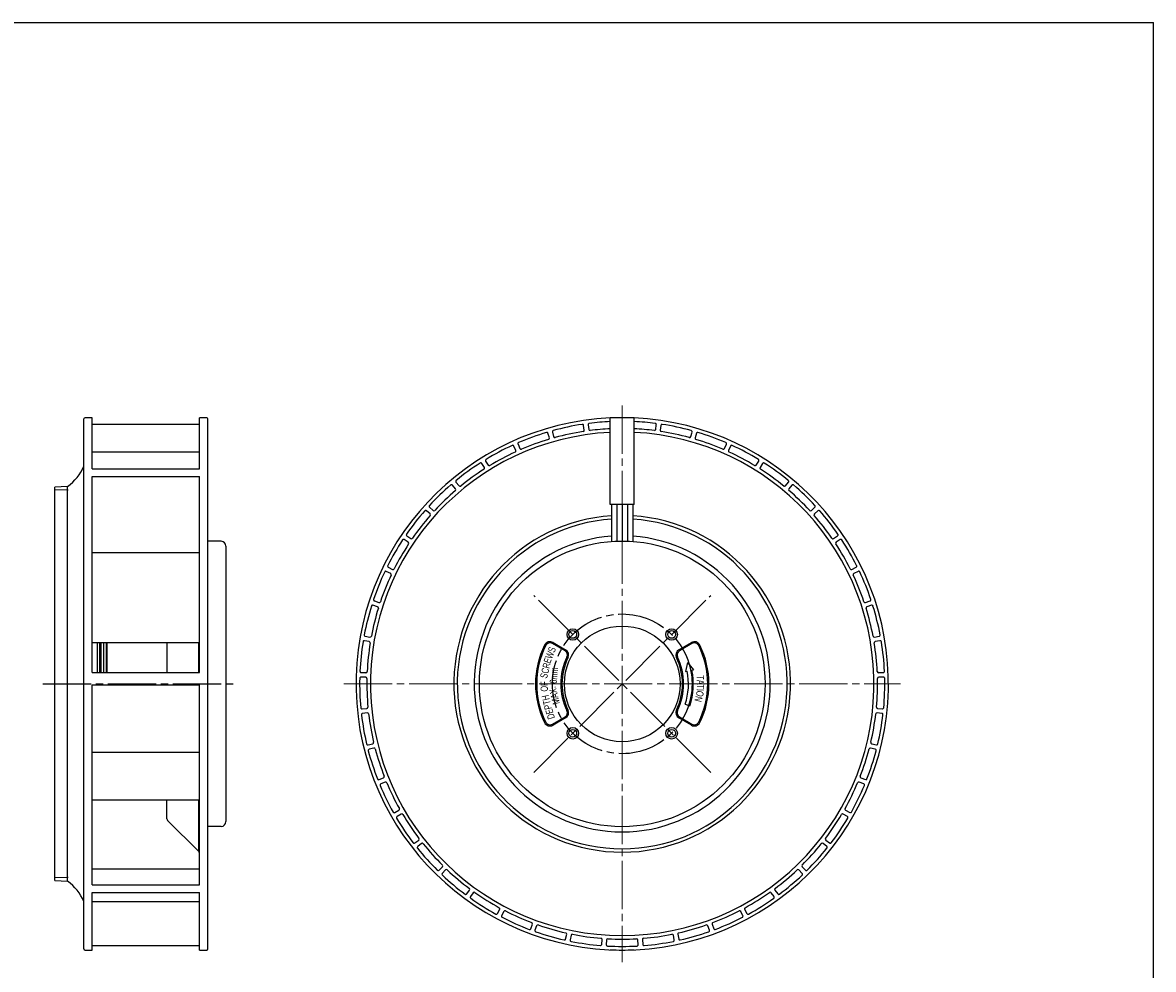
# Model space of a CAD drawing. Header units: millimetres. Extents: x 0 to 841, y 0 to 594.
# Tile 3 of 3: x 372 to 841, y 201 to 594. Entities that reach past the tile are written whole.
import ezdxf

# ---------------------------------------------------------------- set-up
doc = ezdxf.new("R2010")
doc.units = ezdxf.units.MM
doc.linetypes.add('CENTER', pattern=[27, 20, -2, 3, -2])
doc.linetypes.add('HS', pattern=[0])
doc.styles.get("Standard").update_dxf_attribs({"font": 'arial.ttf'})

msp = doc.modelspace()

# ---------------------------------------------------------------- linework, layer by layer
at = {"color": 7, "linetype": 'HS'}
for p in [(0, 594), (841, 0)]:
    msp.add_line(p, (841, 594), dxfattribs=at)
at = {"color": 7, "linetype": 'CENTER', "lineweight": 0}
for p, q in [((620.5, 435), (620.5, 204)), ((505, 319.5), (736, 319.5))]:
    msp.add_line(p, q, dxfattribs=at)
at = {"color": 7}
for p, q in [((397, 209.5), (397, 429.5)), ((400.5, 430), (397.5, 430)), ((400.5, 408.75), (400.5, 430)), ((400.5, 427.33), (445, 427.33)), ((448, 430), (445, 430)), ((445, 408.75), (445, 430)), ((448.5, 209.5), (448.5, 429.5)), ((615.54, 393.94), (615.54, 429.89)), ((625.46, 393.94), (625.46, 429.89)), ((590.25, 421.61), (589.68, 423.53)), ((591.5, 424.05), (592.04, 422.13)), ((604.76, 424.83), (604.46, 426.81)), ((606.34, 427.07), (606.6, 425.09)), ((634.4, 425.09), (634.66, 427.07)), ((636.54, 426.81), (636.24, 424.83)), ((648.96, 422.13), (649.5, 424.05)), ((651.32, 423.53), (650.75, 421.61)), ((576.34, 416.41), (575.51, 418.23)), ((577.24, 419), (578.03, 417.17)), ((662.97, 417.17), (663.76, 419)), ((665.49, 418.23), (664.66, 416.41)), ((400.5, 415.8), (445, 415.8)), ((400.5, 408.75), (445, 408.75)), ((563.28, 409.32), (562.2, 411.01)), ((563.81, 412.01), (564.85, 410.31)), ((676.15, 410.31), (677.19, 412.01)), ((678.8, 411.01), (677.72, 409.32)), ((400.5, 405.61), (445, 405.61)), ((400.5, 324.21), (400.5, 405.61)), ((445, 324.21), (445, 405.61)), ((390.29, 401.47), (385, 401.1)), ((385, 237.9), (385, 401.1)), ((390.5, 399.88), (385, 400.08)), ((390.29, 237.53), (390.29, 401.47)), ((551.33, 400.48), (550.04, 402)), ((551.49, 403.22), (552.76, 401.68)), ((688.24, 401.68), (689.51, 403.22)), ((690.96, 402), (689.67, 400.48)), ((540.74, 390.07), (539.24, 391.39)), ((540.51, 392.8), (541.98, 391.45)), ((625.46, 393.94), (615.54, 393.94)), ((616.1, 393.94), (616.1, 378.74)), ((618.3, 393.94), (618.3, 378.86)), ((620.5, 393.94), (620.5, 378.9)), ((622.7, 393.94), (622.7, 378.86)), ((624.9, 393.94), (624.9, 378.74)), ((699.02, 391.45), (700.49, 392.8)), ((701.76, 391.39), (700.26, 390.07)), ((531.08, 380.95), (532.73, 379.82)), ((708.27, 379.82), (709.92, 380.95)), ((456, 376.68), (456, 262.32)), ((531.69, 378.28), (530.02, 379.38)), ((710.98, 379.38), (709.31, 378.28)), ((400.5, 374.02), (445, 374.02)), ((524.38, 365.35), (522.57, 366.21)), ((523.4, 367.91), (525.19, 367.02)), ((715.81, 367.02), (717.6, 367.91)), ((718.43, 366.21), (716.62, 365.35)), ((721.5, 353.29), (723.39, 353.93)), ((723.98, 352.13), (722.07, 351.52)), ((725.22, 338.91), (727.18, 339.27)), ((400.5, 336.64), (445, 336.64)), ((402.7, 324.21), (402.7, 336.64)), ((402.7, 324.21), (402.7, 336.64)), ((403.57, 336.64), (403.57, 324.21)), ((404.2, 324.21), (404.2, 336.64)), ((405.2, 336.64), (405.2, 324.21)), ((406.4, 324.21), (406.4, 336.64)), ((406.7, 324.21), (406.7, 336.64)), ((431.5, 336.64), (431.5, 324.21)), ((444.71, 324.21), (444.71, 336.64)), ((596.75, 333.21), (591.54, 336.22)), ((591.79, 336.65), (597, 333.65)), ((644, 333.65), (649.21, 336.65)), ((649.46, 336.22), (644.25, 333.21)), ((727.51, 337.41), (725.54, 337.08)), ((400.5, 324.21), (445, 324.21)), ((647.61, 328.31), (646.81, 324.61)), ((646.81, 324.61), (647.49, 324.75)), ((647.61, 328.31), (650.15, 325.26)), ((649.46, 325.13), (650.15, 325.26)), ((726.9, 324.15), (728.9, 324.23)), ((728.96, 322.34), (726.96, 322.29)), ((400.5, 319.06), (445, 319.06)), ((400.5, 236.12), (400.5, 319.06)), ((445, 236.12), (445, 319.06)), ((646.65, 311), (648.56, 310.38)), ((591.54, 302.78), (596.75, 305.79)), ((597, 305.35), (591.79, 302.35)), ((649.21, 302.35), (644, 305.35)), ((644.25, 305.79), (649.46, 302.78)), ((728.3, 307.22), (726.31, 307.44)), ((726.51, 309.29), (728.5, 309.1)), ((400.5, 291.18), (445, 291.18)), ((725.54, 292.33), (723.61, 292.83)), ((724.06, 294.64), (726, 294.17)), ((720.74, 277.98), (718.89, 278.74)), ((719.59, 280.47), (721.45, 279.74)), ((400.5, 271.35), (445, 271.35)), ((431.5, 263.53), (431.5, 271.35)), ((444.71, 249.91), (444.71, 271.35)), ((526.07, 266.07), (527.81, 267.06)), ((528.74, 265.45), (527.01, 264.43)), ((713.99, 264.43), (712.26, 265.45)), ((713.19, 267.06), (714.93, 266.07)), ((431.79, 262.82), (444.71, 249.91)), ((534.42, 253.45), (536.01, 254.67)), ((704.99, 254.67), (706.58, 253.45)), ((537.15, 253.2), (535.59, 251.96)), ((705.41, 251.96), (703.85, 253.2)), ((445, 242.56), (400.5, 242.56)), ((544.45, 242.11), (545.85, 243.54)), ((547.19, 242.25), (545.81, 240.8)), ((695.19, 240.8), (693.81, 242.25)), ((695.15, 243.54), (696.55, 242.11)), ((390.5, 239.12), (385, 238.92)), ((385, 237.9), (390.29, 237.53)), ((400.5, 236.12), (445, 236.12)), ((400.5, 209), (400.5, 232.83)), ((400.5, 232.83), (445, 232.83)), ((445, 209), (445, 232.83)), ((555.96, 232.28), (557.15, 233.89)), ((558.66, 232.8), (557.49, 231.17)), ((683.51, 231.17), (682.34, 232.8)), ((683.85, 233.89), (685.04, 232.28)), ((400.5, 229.15), (445, 229.15)), ((568.73, 224.15), (569.68, 225.91)), ((671.32, 225.91), (672.27, 224.15)), ((571.32, 225.03), (570.4, 223.26)), ((670.6, 223.26), (669.68, 225.03)), ((582.5, 217.87), (583.2, 219.75)), ((584.95, 219.11), (584.28, 217.22)), ((656.72, 217.22), (656.05, 219.11)), ((657.8, 219.75), (658.5, 217.87)), ((597.02, 213.57), (597.45, 215.53)), ((599.27, 215.14), (598.87, 213.18)), ((611.99, 211.34), (612.14, 213.33)), ((614, 213.2), (613.88, 211.2)), ((627.12, 211.2), (627, 213.2)), ((628.86, 213.33), (629.01, 211.34)), ((642.13, 213.18), (641.73, 215.14)), ((643.55, 215.53), (643.98, 213.57)), ((397.5, 209), (400.5, 209)), ((400.5, 210.82), (445, 210.82)), ((445, 209), (448, 209))]:
    msp.add_line(p, q, dxfattribs=at)
at = {"color": 7, "ltscale": 0.792132}
for p, q in [((454.03, 378.68), (448.5, 378.78)), ((454.03, 260.32), (448.5, 260.22))]:
    msp.add_line(p, q, dxfattribs=at)
for p, q in [((518.93, 351.52), (517.02, 352.13)), ((517.61, 353.93), (519.5, 353.29)), ((513.82, 339.27), (515.78, 338.91)), ((515.46, 337.08), (513.49, 337.41)), ((512.1, 324.23), (514.1, 324.15)), ((514.04, 322.29), (512.04, 322.34)), ((512.5, 309.1), (514.49, 309.29)), ((514.69, 307.44), (512.7, 307.22)), ((515, 294.17), (516.94, 294.64)), ((517.39, 292.83), (515.46, 292.33)), ((519.55, 279.74), (521.41, 280.47)), ((522.11, 278.74), (520.26, 277.98)), ((526.07, 266.07), (527.81, 267.06))]:
    msp.add_line(p, q)
at = {"color": 7, "linetype": 'CENTER'}
for p, q in [((583.77, 282.77), (657.23, 356.23)), ((657.23, 282.77), (583.77, 356.23)), ((380, 319.5), (461, 319.5))]:
    msp.add_line(p, q, dxfattribs=at)
at = {"color": 7}
for centre, radius in [((620.5, 319.5), 59.3), ((599.99, 340.01), 2.4), ((641.01, 340.01), 2.4), ((599.99, 298.99), 2.4), ((641.01, 298.99), 2.4)]:
    msp.add_circle(centre, radius, dxfattribs=at)
at = {"color": 7, "linetype": 'CENTER'}
msp.add_circle((620.5, 319.5), 29, dxfattribs=at)
at = {"color": 7, "ltscale": 0.699778}
msp.add_circle((620.5, 319.5), 24, dxfattribs=at)
at = {"color": 7, "ltscale": 0.708697}
for centre in [(599.99, 340.01), (641.01, 340.01), (599.99, 298.99), (641.01, 298.99)]:
    msp.add_circle(centre, 1.6, dxfattribs=at)
at = {"color": 7}
for centre, radius, start, end in [((397.5, 429.5), 0.5, 90, 180), ((448, 429.5), 0.5, 0, 90), ((620.5, 319.5), 110.5, 92.5727, 87.4273), ((620.5, 319.5), 109, 98.764, 105.236), ((603.97, 426.73), 0.5, 8.5, 98.764), ((606.83, 427.14), 0.5, 97.236, 187.5), ((620.5, 319.5), 109, 92.6081, 97.236), ((620.5, 319.5), 110.5, 87.4273, 92.5727), ((620.5, 319.5), 109, 82.764, 87.3919), ((634.17, 427.14), 0.5, 352.5, 82.764), ((637.03, 426.73), 0.5, 81.236, 171.5), ((620.5, 319.5), 109, 74.764, 81.236), ((620.5, 319.5), 104.5, 92.7205, 87.2795), ((620.5, 319.5), 109, 106.764, 113.236), ((589.21, 423.39), 0.5, 16.5, 106.764), ((591.99, 424.19), 0.5, 105.236, 195.5), ((620.5, 319.5), 106, 98.769, 105.231), ((604.26, 424.76), 0.5, 278.769, 8.5), ((607.09, 425.15), 0.5, 187.5, 277.231), ((620.5, 319.5), 106, 92.682, 97.231), ((620.5, 319.5), 106, 82.769, 87.318), ((633.91, 425.15), 0.5, 262.769, 352.5), ((636.74, 424.76), 0.5, 171.5, 261.231), ((620.5, 319.5), 106, 74.769, 81.231), ((649.01, 424.19), 0.5, 344.5, 74.764), ((651.79, 423.39), 0.5, 73.236, 163.5), ((620.5, 319.5), 109, 66.764, 73.236), ((620.5, 319.5), 109, 114.764, 121.236), ((575.05, 418.02), 0.5, 24.5, 114.764), ((577.69, 419.2), 0.5, 113.236, 203.5), ((620.5, 319.5), 106, 106.769, 113.231), ((589.77, 421.47), 0.5, 286.769, 16.5), ((592.52, 422.26), 0.5, 195.5, 285.231), ((648.48, 422.26), 0.5, 254.769, 344.5), ((651.23, 421.47), 0.5, 163.5, 253.231), ((620.5, 319.5), 106, 66.769, 73.231), ((663.31, 419.2), 0.5, 336.5, 66.764), ((665.95, 418.02), 0.5, 65.236, 155.5), ((620.5, 319.5), 109, 58.764, 65.236), ((620.5, 319.5), 106, 114.769, 121.231), ((575.88, 416.2), 0.5, 294.769, 24.5), ((578.49, 417.37), 0.5, 203.5, 293.231), ((662.51, 417.37), 0.5, 246.769, 336.5), ((665.12, 416.2), 0.5, 155.5, 245.231), ((620.5, 319.5), 106, 58.769, 65.231), ((378.6, 417.7), 20, 305.7557, 336.9261), ((620.5, 319.5), 109, 122.764, 129.236), ((620.5, 319.5), 106, 122.769, 129.231), ((561.78, 410.74), 0.5, 32.5, 122.764), ((562.86, 409.05), 0.5, 302.769, 32.5), ((564.24, 412.27), 0.5, 121.236, 211.5), ((565.28, 410.57), 0.5, 211.5, 301.231), ((675.72, 410.57), 0.5, 238.769, 328.5), ((676.76, 412.27), 0.5, 328.5, 58.764), ((678.14, 409.05), 0.5, 147.5, 237.231), ((620.5, 319.5), 106, 50.769, 57.231), ((679.22, 410.74), 0.5, 57.236, 147.5), ((620.5, 319.5), 109, 50.764, 57.236), ((551.87, 403.54), 0.5, 129.236, 219.5), ((689.13, 403.54), 0.5, 320.5, 50.764), ((620.5, 319.5), 109, 130.764, 137.236), ((620.5, 319.5), 106, 130.769, 137.231), ((549.66, 401.68), 0.5, 40.5, 130.764), ((550.95, 400.16), 0.5, 310.769, 40.5), ((553.14, 402), 0.5, 219.5, 309.231), ((687.86, 402), 0.5, 230.769, 320.5), ((690.05, 400.16), 0.5, 139.5, 229.231), ((620.5, 319.5), 106, 42.769, 49.231), ((691.34, 401.68), 0.5, 49.236, 139.5), ((620.5, 319.5), 109, 42.764, 49.236), ((620.5, 319.5), 109, 138.764, 145.236), ((538.91, 391.02), 0.5, 48.5, 138.764), ((540.84, 393.17), 0.5, 137.236, 227.5), ((540.41, 389.69), 0.5, 318.769, 48.5), ((542.32, 391.82), 0.5, 227.5, 317.231), ((698.68, 391.82), 0.5, 222.769, 312.5), ((700.59, 389.69), 0.5, 131.5, 221.231), ((700.16, 393.17), 0.5, 312.5, 42.764), ((702.09, 391.02), 0.5, 41.236, 131.5), ((620.5, 319.5), 109, 34.764, 41.236), ((620.5, 319.5), 106, 138.769, 145.231), ((620.5, 319.5), 69.88, 93.6118, 86.3882), ((620.5, 319.5), 68.47, 93.6845, 86.3155), ((620.5, 319.5), 106, 34.769, 41.231), ((531.37, 381.37), 0.5, 145.236, 235.5), ((620.5, 319.5), 61.45, 94.1058, 85.8942), ((709.63, 381.37), 0.5, 304.5, 34.764), ((454, 376.68), 2, 0, 89), ((620.5, 319.5), 109, 146.764, 153.236), ((620.5, 319.5), 106, 146.769, 153.231), ((529.75, 378.97), 0.5, 56.5, 146.764), ((531.42, 377.86), 0.5, 326.769, 56.5), ((533.01, 380.23), 0.5, 235.5, 325.231), ((707.99, 380.23), 0.5, 214.769, 304.5), ((709.58, 377.86), 0.5, 123.5, 213.231), ((620.5, 319.5), 106, 26.769, 33.231), ((711.25, 378.97), 0.5, 33.236, 123.5), ((620.5, 319.5), 109, 26.764, 33.236), ((523.62, 368.36), 0.5, 153.236, 243.5), ((525.41, 367.47), 0.5, 243.5, 333.231), ((715.59, 367.47), 0.5, 206.769, 296.5), ((717.38, 368.36), 0.5, 296.5, 26.764), ((718.64, 365.76), 0.5, 25.236, 115.5), ((620.5, 319.5), 106, 154.769, 161.231), ((524.16, 364.9), 0.5, 334.769, 64.5), ((716.84, 364.9), 0.5, 115.5, 205.231), ((620.5, 319.5), 106, 18.769, 25.231), ((620.5, 319.5), 109, 18.764, 25.236), ((721.34, 353.77), 0.5, 198.769, 288.5), ((723.23, 354.4), 0.5, 288.5, 18.764), ((724.13, 351.65), 0.5, 17.236, 107.5), ((722.22, 351.05), 0.5, 107.5, 197.231), ((620.5, 319.5), 106, 10.769, 17.231), ((620.5, 319.5), 109, 10.764, 17.236), ((725.12, 339.4), 0.5, 190.769, 280.5), ((727.09, 339.76), 0.5, 280.5, 10.764), ((620.5, 319.5), 36, 153.4227, 206.5773), ((620.5, 319.5), 35.5, 153.4227, 206.5773), ((590.54, 334.49), 2.5, 60, 153.4227), ((590.54, 334.49), 2, 60, 153.4227), ((595.75, 331.48), 2.5, 334.1706, 60), ((645.25, 331.48), 2.5, 120, 205.8294), ((650.46, 334.49), 2.5, 26.5773, 120), ((650.46, 334.49), 2, 26.5773, 120), ((620.5, 319.5), 35.5, 333.4227, 26.5773), ((620.5, 319.5), 36, 333.4227, 26.5773), ((725.62, 336.58), 0.5, 99.5, 189.231), ((620.5, 319.5), 106, 2.769, 9.231), ((727.59, 336.91), 0.5, 9.236, 99.5), ((620.5, 319.5), 109, 2.764, 9.236), ((620.5, 319.5), 25.5, 154.1706, 205.8294), ((620.5, 319.5), 25, 154.1706, 205.8294), ((595.75, 331.48), 2, 334.1706, 60), ((620.5, 319.5), 25, 334.1706, 25.8294), ((645.25, 331.48), 2, 120, 205.8294), ((620.5, 319.5), 25.5, 334.1706, 25.8294), ((620.5, 319.5), 27.5, 342, 11), ((620.5, 319.5), 29.5, 342, 11), ((726.88, 324.64), 0.5, 182.769, 272.5), ((728.87, 324.73), 0.5, 272.5, 2.764), ((620.5, 319.5), 106, 354.769, 1.231), ((726.98, 321.79), 0.5, 91.5, 181.231), ((728.97, 321.84), 0.5, 1.236, 91.5), ((620.5, 319.5), 109, 354.764, 1.236), ((726.56, 309.79), 0.5, 174.769, 264.5), ((595.75, 307.52), 2, 300, 25.8294), ((595.75, 307.52), 2.5, 300, 25.8294), ((645.25, 307.52), 2.5, 154.1706, 240), ((645.25, 307.52), 2, 154.1706, 240), ((620.5, 319.5), 106, 346.769, 353.231), ((726.26, 306.95), 0.5, 83.5, 173.231), ((620.5, 319.5), 109, 346.764, 353.236), ((728.24, 306.72), 0.5, 353.236, 83.5), ((728.55, 309.6), 0.5, 264.5, 354.764), ((590.54, 304.51), 2.5, 206.5773, 300), ((590.54, 304.51), 2, 206.5773, 300), ((650.46, 304.51), 2.5, 240, 333.4227), ((650.46, 304.51), 2, 240, 333.4227), ((620.5, 319.5), 106, 338.769, 345.231), ((620.5, 319.5), 109, 338.764, 345.236), ((723.48, 292.35), 0.5, 75.5, 165.231), ((724.17, 295.12), 0.5, 166.769, 256.5), ((725.42, 291.85), 0.5, 345.236, 75.5), ((726.12, 294.66), 0.5, 256.5, 346.764), ((620.5, 319.5), 109, 202.764, 209.236), ((620.5, 319.5), 106, 202.769, 209.231), ((620.5, 319.5), 106, 330.769, 337.231), ((620.5, 319.5), 109, 330.764, 337.236), ((718.7, 278.28), 0.5, 67.5, 157.231), ((719.77, 280.93), 0.5, 158.769, 248.5), ((720.55, 277.52), 0.5, 337.236, 67.5), ((721.63, 280.2), 0.5, 248.5, 338.764), ((527.56, 267.49), 0.5, 299.5, 29.231), ((713.44, 267.49), 0.5, 150.769, 240.5), ((432.5, 263.53), 1, 180, 225), ((525.82, 266.51), 0.5, 209.236, 299.5), ((527.27, 264), 0.5, 120.5, 210.764), ((620.5, 319.5), 109, 210.764, 217.236), ((528.99, 265.02), 0.5, 30.769, 120.5), ((620.5, 319.5), 106, 210.769, 217.231), ((620.5, 319.5), 106, 322.769, 329.231), ((620.5, 319.5), 109, 322.764, 329.236), ((712.01, 265.02), 0.5, 59.5, 149.231), ((713.73, 264), 0.5, 329.236, 59.5), ((715.18, 266.51), 0.5, 240.5, 330.764), ((454, 262.32), 2, 271, 0), ((534.12, 253.85), 0.5, 217.236, 307.5), ((535.7, 255.06), 0.5, 307.5, 37.231), ((705.3, 255.06), 0.5, 142.769, 232.5), ((706.88, 253.85), 0.5, 232.5, 322.764), ((444, 249.2), 1, 0, 45), ((535.9, 251.57), 0.5, 128.5, 218.764), ((620.5, 319.5), 109, 218.764, 225.236), ((537.46, 252.81), 0.5, 38.769, 128.5), ((620.5, 319.5), 106, 218.769, 225.231), ((620.5, 319.5), 106, 314.769, 321.231), ((620.5, 319.5), 109, 314.764, 321.236), ((703.54, 252.81), 0.5, 51.5, 141.231), ((705.1, 251.57), 0.5, 321.236, 51.5), ((545.5, 243.89), 0.5, 315.5, 45.231), ((695.5, 243.89), 0.5, 134.769, 224.5), ((544.1, 242.46), 0.5, 225.236, 315.5), ((546.18, 240.45), 0.5, 136.5, 226.764), ((620.5, 319.5), 109, 226.764, 233.236), ((547.55, 241.9), 0.5, 46.769, 136.5), ((620.5, 319.5), 106, 226.769, 233.231), ((620.5, 319.5), 106, 306.769, 313.231), ((620.5, 319.5), 109, 306.764, 313.236), ((693.45, 241.9), 0.5, 43.5, 133.231), ((694.82, 240.45), 0.5, 313.236, 43.5), ((696.9, 242.46), 0.5, 224.5, 314.764), ((378.6, 221.3), 20, 23.0739, 54.2443), ((555.56, 232.58), 0.5, 233.236, 323.5), ((556.75, 234.19), 0.5, 323.5, 53.231), ((557.9, 230.88), 0.5, 144.5, 234.764), ((620.5, 319.5), 109, 234.764, 241.236), ((559.06, 232.51), 0.5, 54.769, 144.5), ((620.5, 319.5), 106, 234.769, 241.231), ((620.5, 319.5), 106, 298.769, 305.231), ((620.5, 319.5), 109, 298.764, 305.236), ((681.94, 232.51), 0.5, 35.5, 125.231), ((683.1, 230.88), 0.5, 305.236, 35.5), ((684.25, 234.19), 0.5, 126.769, 216.5), ((685.44, 232.58), 0.5, 216.5, 306.764), ((569.24, 226.15), 0.5, 331.5, 61.231), ((671.76, 226.15), 0.5, 118.769, 208.5), ((568.29, 224.39), 0.5, 241.236, 331.5), ((570.84, 223.03), 0.5, 152.5, 242.764), ((620.5, 319.5), 109, 242.764, 249.236), ((571.77, 224.8), 0.5, 62.769, 152.5), ((620.5, 319.5), 106, 242.769, 249.231), ((620.5, 319.5), 106, 290.769, 297.231), ((620.5, 319.5), 109, 290.764, 297.236), ((669.23, 224.8), 0.5, 27.5, 117.231), ((670.16, 223.03), 0.5, 297.236, 27.5), ((672.71, 224.39), 0.5, 208.5, 298.764), ((582.03, 218.05), 0.5, 249.236, 339.5), ((582.73, 219.92), 0.5, 339.5, 69.231), ((584.75, 217.06), 0.5, 160.5, 250.764), ((620.5, 319.5), 109, 250.764, 257.236), ((585.42, 218.94), 0.5, 70.769, 160.5), ((620.5, 319.5), 106, 250.769, 257.231), ((596.96, 215.63), 0.5, 347.5, 77.231), ((644.04, 215.63), 0.5, 102.769, 192.5), ((620.5, 319.5), 106, 282.769, 289.231), ((620.5, 319.5), 109, 282.764, 289.236), ((655.58, 218.94), 0.5, 19.5, 109.231), ((656.25, 217.06), 0.5, 289.236, 19.5), ((658.27, 219.92), 0.5, 110.769, 200.5), ((658.97, 218.05), 0.5, 200.5, 290.764), ((596.53, 213.68), 0.5, 257.236, 347.5), ((599.36, 213.08), 0.5, 168.5, 258.764), ((620.5, 319.5), 109, 258.764, 265.236), ((599.76, 215.04), 0.5, 78.769, 168.5), ((620.5, 319.5), 106, 258.769, 265.231), ((611.49, 211.37), 0.5, 265.236, 355.5), ((611.65, 213.37), 0.5, 355.5, 85.231), ((614.5, 213.17), 0.5, 86.769, 176.5), ((620.5, 319.5), 106, 266.769, 273.231), ((626.5, 213.17), 0.5, 3.5, 93.231), ((629.35, 213.37), 0.5, 94.769, 184.5), ((629.51, 211.37), 0.5, 184.5, 274.764), ((620.5, 319.5), 106, 274.769, 281.231), ((620.5, 319.5), 109, 274.764, 281.236), ((641.24, 215.04), 0.5, 11.5, 101.231), ((641.64, 213.08), 0.5, 281.236, 11.5), ((644.47, 213.68), 0.5, 192.5, 282.764), ((397.5, 209.5), 0.5, 180, 270), ((448, 209.5), 0.5, 270, 0), ((614.38, 211.17), 0.5, 176.5, 266.764), ((620.5, 319.5), 109, 266.764, 273.236), ((620.5, 319.5), 110.5, 267.4273, 272.5727), ((626.62, 211.17), 0.5, 273.236, 3.5)]:
    msp.add_arc(centre, radius, start, end, dxfattribs=at)
for centre, radius, start, end in [((522.36, 365.76), 0.5, 64.5, 154.764), ((620.5, 319.5), 109, 154.764, 161.236), ((516.87, 351.65), 0.5, 72.5, 162.764), ((517.77, 354.4), 0.5, 161.236, 251.5), ((519.66, 353.77), 0.5, 251.5, 341.231), ((620.5, 319.5), 109, 162.764, 169.236), ((620.5, 319.5), 106, 162.769, 169.231), ((518.78, 351.05), 0.5, 342.769, 72.5), ((513.91, 339.76), 0.5, 169.236, 259.5), ((515.88, 339.4), 0.5, 259.5, 349.231), ((620.5, 319.5), 109, 170.764, 177.236), ((513.41, 336.91), 0.5, 80.5, 170.764), ((620.5, 319.5), 106, 170.769, 177.231), ((515.38, 336.58), 0.5, 350.769, 80.5), ((512.13, 324.73), 0.5, 177.236, 267.5), ((514.12, 324.64), 0.5, 267.5, 357.231), ((620.5, 319.5), 109, 178.764, 185.236), ((512.03, 321.84), 0.5, 88.5, 178.764), ((514.02, 321.79), 0.5, 358.769, 88.5), ((620.5, 319.5), 106, 178.769, 185.231), ((514.44, 309.79), 0.5, 275.5, 5.231), ((512.45, 309.6), 0.5, 185.236, 275.5), ((512.76, 306.72), 0.5, 96.5, 186.764), ((620.5, 319.5), 109, 186.764, 193.236), ((514.74, 306.95), 0.5, 6.769, 96.5), ((620.5, 319.5), 106, 186.769, 193.231), ((514.88, 294.66), 0.5, 193.236, 283.5), ((515.58, 291.85), 0.5, 104.5, 194.764), ((620.5, 319.5), 109, 194.764, 201.236), ((516.83, 295.12), 0.5, 283.5, 13.231), ((517.52, 292.35), 0.5, 14.769, 104.5), ((620.5, 319.5), 106, 194.769, 201.231), ((519.37, 280.2), 0.5, 201.236, 291.5), ((520.45, 277.52), 0.5, 112.5, 202.764), ((620.5, 319.5), 109, 202.764, 209.236), ((521.23, 280.93), 0.5, 291.5, 21.231), ((522.3, 278.28), 0.5, 22.769, 112.5), ((620.5, 319.5), 106, 202.769, 209.231), ((527.56, 267.49), 0.5, 299.5, 29.231), ((525.82, 266.51), 0.5, 209.236, 299.5)]:
    msp.add_arc(centre, radius, start, end)

# ---------------------------------------------------------------- texts
at = {"color": 7, "width": 0.7}
for s, rotation, p in [('EWS', 68.3376, (590.53, 327.67)), ('SCR', 76.4527, (589.25, 321.54)), ('6mm', 85.1451, (593.32, 319.49)), ('OF', 90, (589.62, 316.28)), ('TA', 272.365, (651.34, 323.01)), ('MAX.', 104.2686, (594.68, 311.4)), ('ON', 256.2609, (651.58, 316.91)), ('TI', 267.5066, (651.53, 319.32)), ('PTH', 103.2468, (591.33, 309.21)), ('DE', 106.4167, (592.61, 305.33))]:
    msp.add_text(s, height=3, rotation=rotation, dxfattribs=at).set_placement(p)

doc.saveas('drawing.dxf')
